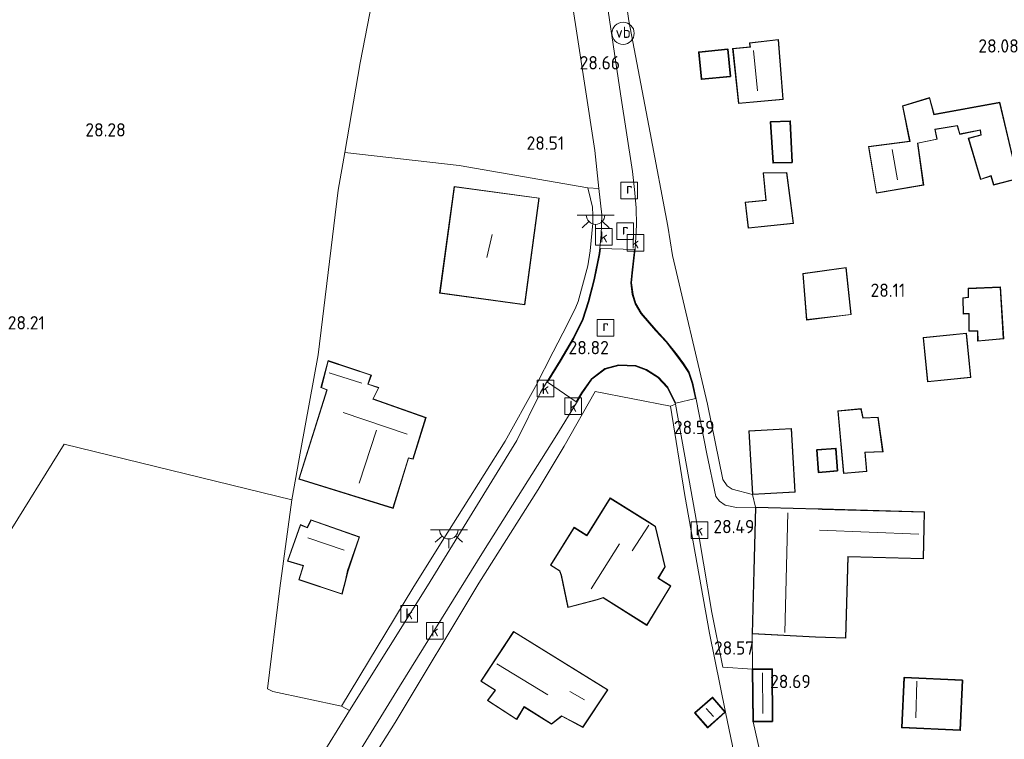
# Model space of a CAD drawing. Extents: x 184075 to 186166, y 346026 to 349063.
# Tile 25 of 136: x 184350 to 184482, y 346715 to 346812. Entities that reach past the tile are written whole.
import ezdxf
from ezdxf.enums import TextEntityAlignment as Align

# ---------------------------------------------------------------- set-up
doc = ezdxf.new("R2010")
doc.units = 0
for name, color, linetype, lineweight in [('B-ME-GR-GRAS-GV', 60, 'Continuous', 13), ('B-ME-GR-HAAG-G', 90, 'GR-HAAG1', 13), ('B-ME-IE-MEUBILAIR_WEGMEUBILAIR-S', 7, 'Continuous', 25), ('B-ME-IE-TERREINAFSCHEIDING_DOORGANG-G', 210, 'Continuous', 18), ('B-ME-IE-TERREINAFSCHEIDING_KUNSTMATIG_HEKWERK-G', 20, 'IE-TERREINAFSCHEIDING-KUNSTMATIG', 18), ('B-ME-KG-KADASTRAAL_DAKRAND-G', 170, 'Continuous', 18), ('B-ME-KG-KADASTRAAL_NOK-G', 10, 'Continuous', 18), ('B-ME-OG-BEBOUWING_SCHUUR-GV', 7, 'Continuous', 35), ('B-ME-OG-BEBOUWING_WONINGBOUW-GV', 7, 'Continuous', 18), ('B-ME-OG-HOOGTEPUNT-S', 7, 'Continuous', 25), ('B-ME-OG-TERREIN_GROEN_TUIN-GV', 7, 'Continuous', 18), ('B-ME-OG-TERREIN_WOONWAGENLOCATIE-GV', 7, 'Continuous', 18), ('B-ME-RI-GWA_KOLK-S', 30, 'Continuous', 25), ('B-ME-RI-GWA_RIOOLPUT-S', 30, 'Continuous', 25), ('B-ME-VH-VERHARDING_ASFALT-GV', 252, 'Continuous', 18), ('B-ME-VH-VERHARDING_BETON-GV', 252, 'Continuous', 18), ('B-ME-VH-VERHARDING_GESLOTEN-GV', 252, 'Continuous', 18), ('B-ME-VW-VERKEERSTEKEN_DRAAGCONSTRUCTIE-S', 7, 'Continuous', 25)]:
    doc.layers.add(name, color=color, linetype=linetype, lineweight=lineweight)
doc.styles.add('NLCS-ISO', font='NLCS-ISO.ttf')
doc.styles.add('NLCS-ISO-ANNOTATIVE-T18', font='NLCS-ISO.ttf', dxfattribs={"height": 1.8})
doc.linetypes.add('GR-HAAG1', pattern='A,6,[176,NLCS.SHX,S=0.125,R=0,X=0,Y=0],-2', length=8)
doc.linetypes.add('IE-TERREINAFSCHEIDING-KUNSTMATIG', pattern='A,4,[82,NLCS.SHX,S=0.75,R=90,X=0,Y=0],4,-2', length=10)

# ---------------------------------------------------------------- blocks, each defined once
blk = doc.blocks.new('SAL-HOOGTELABEL-SO')
at = {"color": 0, "linetype": 'ByBlock', "lineweight": -2, "style": 'NLCS-ISO-ANNOTATIVE-T18'}
blk.add_attdef('HOOGTE', text='', height=1.8, dxfattribs=at).set_placement((2.79, 0), align=Align.RIGHT)
blk = doc.blocks.new('SRI-PUT_INSPECTIEPUT_RIOOLPUT-SO')
at = {"color": 0, "linetype": 'ByBlock', "lineweight": 18}
blk.add_lwpolyline([(-1.12, -1.12), (1.12, -1.12), (1.12, 1.12), (-1.12, 1.12)], close=True, dxfattribs=at)
at = {"color": 0, "linetype": 'ByBlock', "lineweight": 18, "style": 'NLCS-ISO'}
blk.add_text('r', height=1.5, dxfattribs=at).set_placement((0, 0.28), align=Align.MIDDLE_CENTER)
blk = doc.blocks.new('SRI-KOLK-SO')
at = {"color": 0, "linetype": 'ByBlock', "lineweight": 18}
blk.add_lwpolyline([(-1.125, -1.125), (1.125, -1.125), (1.125, 1.125), (-1.125, 1.125)], close=True, dxfattribs=at)
at = {"color": 0, "linetype": 'ByBlock', "lineweight": 18, "style": 'NLCS-ISO'}
blk.add_text('k', height=1.5, dxfattribs=at).set_placement((0, 0), align=Align.MIDDLE_CENTER)
blk = doc.blocks.new('SKL-ET_OV_LICHTPUNT-SO')
at = {"color": 0, "linetype": 'ByBlock', "lineweight": 18}
for points in [[(-1.25, 0), (-2.5, 0)], [(1.25, 0), (2.5, 0)], [(-0.92, -0.85), (-1.83, -1.7)], [(0, -1.25), (0, -2.5)], [(0.92, -0.85), (1.83, -1.7)]]:
    blk.add_lwpolyline(points, dxfattribs=at)
blk.add_lwpolyline([(0, 0), (1.25, 0, -1), (-1.25, 0)], format="xyb", close=True, dxfattribs=at)
blk = doc.blocks.new('SIE-WEG_PAAL_VERKEERSBORD-SO')
at = {"color": 0, "linetype": 'ByBlock', "lineweight": 18}
blk.add_circle((0, 0), 1.5, dxfattribs=at)
at = {"color": 0, "linetype": 'ByBlock', "lineweight": 18, "style": 'NLCS-ISO'}
blk.add_text('vb', height=1.5, dxfattribs=at).set_placement((0, 0.13), align=Align.MIDDLE_CENTER)

msp = doc.modelspace()

# ---------------------------------------------------------------- linework, layer by layer
at = {"layer": 'B-ME-GR-GRAS-GV'}
for points in [[(184422.088, 346827.524, 28.768), (184424.606, 346811.373, 28.752), (184427.202, 346794.397, 28.704), (184427.756, 346789.266, 28.699), (184426.265, 346789.379, 28.645), (184408.887, 346792.357, 28.621), (184393.496, 346794.101, 28.296), (184395.557, 346806.236, 28.299), (184398.416, 346821.06, 28.605), (184410.108, 346821.271, 28.607), (184421.809, 346821.071, 28.941), (184419.866, 346833.908, 28.836), (184421.147, 346834.001, 28.816)], [(184450.228, 346709.969, 28.443), (184450.371, 346708.903, 28.481), (184447.31, 346709.15, 28.594), (184446.454, 346709.368, 28.724), (184445.761, 346714.067, 28.782), (184444.834, 346718.631, 28.608), (184442.666, 346729.264, 28.796), (184439.374, 346747.853, 28.804), (184437.397, 346759.892, 28.8), (184438.075, 346760.174, 28.656), (184440.751, 346745.394, 28.559), (184443.001, 346732.059, 28.567), (184444.484, 346724.692, 28.557), (184448.497, 346724.424, 28.608), (184448.552, 346717.345, 28.608)]]:
    msp.add_polyline3d(points, close=True, dxfattribs=at)
for points in [[(184428.804, 346832.605, 28.696), (184431.79, 346811.885, 28.635), (184434.678, 346796.774, 28.623), (184437.053, 346784.193, 28.652), (184437.686, 346780.231, 28.8), (184442.422, 346760.173, 28.603), (184444.476, 346750.023, 28.547), (184445.045, 346749.15, 28.547), (184445.729, 346748.712, 28.547), (184448.462, 346747.989, 28.144), (184448.902, 346746.272, 28.35), (184446.31, 346746.251, 28.358), (184444.774, 346746.565, 28.483), (184444.02, 346747.076, 28.491), (184443.549, 346747.739, 28.495), (184442.309, 346753.487, 28.535), (184440.898, 346760.872, 28.599), (184440.445, 346762.994, 28.643), (184439.919, 346764.484, 28.664), (184439.217, 346765.603, 28.692), (184438.351, 346766.765, 28.728), (184436.901, 346768.627, 28.784), (184435.477, 346770.173, 28.784), (184433.516, 346772.469, 28.748), (184432.737, 346773.77, 28.764), (184432.366, 346774.975, 28.764), (184432.168, 346776.532, 28.752), (184432.308, 346777.891, 28.756), (184432.664, 346781.125, 28.7), (184432.848, 346784.342, 28.627), (184432.803, 346786.652, 28.639), (184432.556, 346789.154, 28.643), (184432.273, 346791.553, 28.656), (184430.682, 346802.047, 28.688), (184427.9, 346820.845, 28.708)], [(184398.416, 346821.06, 28.605), (184395.557, 346806.236, 28.299), (184393.496, 346794.101, 28.296), (184392.578, 346789.026, 28.412), (184389.891, 346766.812, 28.308), (184387.53, 346754.072, 28.552), (184386.352, 346747.282, 28.528), (184355.619, 346754.767, 28.203), (184339.813, 346729.404, 28.32)]]:
    msp.add_polyline3d(points, dxfattribs=at)
at = {"layer": 'B-ME-GR-HAAG-G'}
for points in [[(184437.053, 346784.193, 28.652), (184434.678, 346796.774, 28.623), (184431.79, 346811.885, 28.635), (184428.804, 346832.605, 28.696), (184429.383, 346834.352, 28.7), (184431.161, 346836.618, 28.7), (184432.446, 346837.811, 28.696), (184434.564, 346838.356, 28.696)], [(184448.462, 346747.989, 28.144), (184445.729, 346748.712, 28.547), (184445.045, 346749.15, 28.547), (184444.476, 346750.023, 28.547), (184442.422, 346760.173, 28.603), (184437.686, 346780.231, 28.8)], [(184419.199, 346762.545, 28.679), (184415.134, 346755.171, 28.586), (184406.63, 346741.697, 28.575)], [(184402.662, 346735.365, 28.691), (184393.027, 346719.434, 28.633)], [(184448.497, 346724.424, 28.608), (184448.452, 346729.181, 28.35)], [(184393.027, 346719.434, 28.633), (184383.782, 346721.408, 28.552)], [(184450.228, 346709.969, 28.443), (184448.552, 346717.345, 28.608)]]:
    msp.add_polyline3d(points, dxfattribs=at)
at = {"layer": 'B-ME-IE-TERREINAFSCHEIDING_DOORGANG-G'}
msp.add_polyline3d([(184437.686, 346780.231, 28.8), (184437.053, 346784.193, 28.652)], dxfattribs=at)
at = {"layer": 'B-ME-IE-TERREINAFSCHEIDING_KUNSTMATIG_HEKWERK-G'}
for points in [[(184393.496, 346794.101, 28.296), (184395.557, 346806.236, 28.299), (184398.416, 346821.06, 28.605)], [(184236.906, 346742.604, 28.598), (184245.034, 346735.794, 28.598), (184260.367, 346724.611, 28.459), (184275.227, 346713.83, 28.401), (184292.745, 346702.321, 28.343), (184305.206, 346694.82, 28.343), (184315.844, 346689.562, 28.203), (184325.809, 346706.669, 28.018), (184339.813, 346729.404, 28.32), (184355.619, 346754.767, 28.203), (184386.352, 346747.282, 28.528), (184387.53, 346754.072, 28.552), (184389.891, 346766.812, 28.308), (184392.578, 346789.026, 28.412), (184393.496, 346794.101, 28.296), (184408.887, 346792.357, 28.621), (184426.265, 346789.379, 28.645)], [(184423.051, 346754.497, 28.848), (184427.272, 346761.866, 28.832), (184437.397, 346759.892, 28.8), (184439.374, 346747.853, 28.804), (184442.666, 346729.264, 28.796), (184444.834, 346718.631, 28.608)], [(184444.834, 346718.631, 28.608), (184445.761, 346714.067, 28.782), (184446.454, 346709.368, 28.724), (184447.31, 346709.15, 28.594)], [(184400.279, 346717.246, 28.709), (184391.742, 346703.705, 28.778)]]:
    msp.add_polyline3d(points, dxfattribs=at)
at = {"layer": 'B-ME-KG-KADASTRAAL_DAKRAND-G'}
for points in [[(184446.644, 346800.792, 30.451), (184445.855, 346808.096, 30.578), (184448.191, 346808.313, 30.997), (184448.119, 346808.862, 31.005), (184451.943, 346809.315, 30.324), (184452.552, 346801.299, 30.348)], [(184445.122, 346808.001, 30.356), (184441.292, 346807.629, 30.425), (184441.635, 346804.068, 30.308), (184445.466, 346804.44, 30.24)], [(184472.95, 346799.215, 29.968), (184481.809, 346800.836, 30.435), (184484.237, 346790.607, 30.53), (184481.034, 346789.791, 30.688), (184480.662, 346791.003, 30.681), (184479.289, 346790.539, 30.53), (184477.661, 346796.03, 30.522), (184479.354, 346796.45, 30.562), (184479.259, 346797.182, 30.546), (184476.467, 346796.62, 29.921), (184476.118, 346797.764, 29.929), (184473.074, 346797.269, 30.039), (184473.332, 346795.941, 29.976), (184470.722, 346795.403, 30.506), (184471.527, 346789.748, 30.467), (184465.232, 346788.688, 30.57), (184464.173, 346794.869, 30.752), (184469.736, 346795.604, 30.578), (184468.776, 346800.365, 29.944), (184472.344, 346801.458, 29.905)], [(184451.308, 346792.772, 30.324), (184450.963, 346798.2, 30.372), (184453.528, 346798.303, 30.166), (184453.782, 346792.806, 30.118)], [(184447.934, 346783.983, 30.649), (184447.552, 346787.371, 30.791), (184450.323, 346787.659, 30.57), (184449.963, 346791.323, 30.396), (184453.078, 346791.382, 30.285), (184453.956, 346784.605, 30.166)], [(184417.711, 346773.63, 34.923), (184406.322, 346775.185, 34.9), (184408.276, 346789.497, 34.9), (184419.665, 346787.942, 34.923)], [(184455.802, 346771.579, 30.593), (184455.316, 346777.762, 30.649), (184461.085, 346778.567, 30.768), (184461.755, 346772.293, 30.839)], [(184478.907, 346768.728, 29.952), (184478.878, 346770.057, 30.095), (184477.733, 346770.051, 30.023), (184477.699, 346772.411, 30.063), (184476.943, 346772.385, 30.111), (184476.888, 346774.469, 30.293), (184477.621, 346774.564, 30.269), (184477.638, 346775.755, 30.506), (184481.898, 346775.935, 29.984), (184482.319, 346769.041, 29.628)], [(184477.322, 346769.694, 30.681), (184471.547, 346769.123, 30.749), (184472.129, 346763.233, 30.673), (184477.904, 346763.805, 30.606)], [(184402.66, 346752.812, 31.882), (184402.055, 346752.944, 31.882), (184399.969, 346746.183, 31.673), (184387.323, 346750.089, 31.499), (184391.097, 346762.131, 31.523), (184390.324, 346762.43, 30.257), (184391.248, 346765.994, 30.35), (184397, 346764.072, 30.606), (184396.569, 346762.861, 30.652), (184398.015, 346762.397, 30.652), (184397.25, 346760.849, 31.836), (184404.382, 346758.328, 31.871)], [(184463.353, 346758.303, 30.72), (184465.392, 346758.381, 30.356), (184466.031, 346753.779, 30.348), (184463.649, 346753.7, 30.728), (184463.867, 346751.135, 30.736), (184460.821, 346750.869, 30.847), (184460.05, 346759.25, 30.902), (184463.096, 346759.516, 30.768)], [(184448.509, 346748.042, 30.926), (184448.044, 346756.516, 31.159), (184453.715, 346756.839, 30.736), (184454.181, 346748.365, 30.503)], [(184457.429, 346751.024, 29.933), (184457.21, 346753.968, 29.984), (184459.685, 346754.153, 29.916), (184459.903, 346751.209, 29.865)], [(184434.215, 346730.406, 32.341), (184428.333, 346734.088, 36.3), (184427.525, 346733.832, 32.53), (184423.625, 346732.813, 32.53), (184422.7, 346737.09, 32.53), (184422.504, 346737.712, 34.208), (184421.286, 346738.474, 33.381), (184424.437, 346743.508, 33.381), (184426.151, 346742.435, 32.887), (184426.39, 346742.817, 32.883), (184429.296, 346747.46, 32.594), (184434.628, 346744.123, 36.521), (184435.369, 346743.659, 36.28), (184436.66, 346738.229, 33.654), (184435.709, 346736.71, 33.658), (184437.414, 346735.643, 32.333)], [(184471.486, 346739.351, 31.41), (184461.328, 346739.618, 31.297), (184461.04, 346728.672, 31.141), (184456.961, 346728.779, 32.112), (184448.503, 346729.228, 32.237), (184448.95, 346746.221, 32.205), (184457.34, 346746, 32.165), (184457.875, 346745.986, 31.53), (184471.651, 346745.624, 31.406)], [(184393.069, 346734.598, 31.07), (184387.317, 346736.52, 31.14), (184387.913, 346738.403, 31.163), (184385.794, 346739.032, 31.186), (184387.519, 346743.876, 31.29), (184388.427, 346743.511, 32.788), (184388.927, 346744.521, 32.788), (184395.419, 346742.233, 33.113), (184393.861, 346737.725, 33.148), (184393.565, 346736.447, 31.058)], [(184425.594, 346716.635, 32.415), (184422.732, 346718.133, 32.45), (184421.36, 346717.052, 33.634), (184417.655, 346719.386, 33.982), (184416.655, 346717.703, 32.102), (184412.781, 346720.204, 32.415), (184413.816, 346721.619, 33.959), (184411.896, 346722.82, 34.098), (184416.266, 346729.456, 32.148), (184428.897, 346721.62, 32.183)], [(184448.602, 346717.396, 30.958), (184448.547, 346724.374, 30.965), (184451.09, 346724.394, 30.966), (184451.144, 346717.416, 30.958)], [(184476.457, 346716.249, 30.483), (184468.674, 346716.599, 30.301), (184468.972, 346723.239, 30.309), (184476.755, 346722.889, 30.491)], [(184443.087, 346720.55, 30.529), (184440.767, 346718.517, 30.558), (184442.444, 346716.603, 30.483), (184444.763, 346718.636, 30.454)]]:
    msp.add_polyline3d(points, close=True, dxfattribs=at)
at = {"layer": 'B-ME-KG-KADASTRAAL_NOK-G'}
for points in [[(184448.638, 346807.902, 31.171), (184449.144, 346802.452, 31.108)], [(184467.346, 346794.539, 31.013), (184468.052, 346790.419, 30.942)], [(184413.338, 346783.056, 39.253), (184412.647, 346779.962, 39.23)], [(184395.796, 346762.992, 31.302), (184391.389, 346764.416, 31.372)], [(184401.873, 346756.134, 34.97), (184393.261, 346759.05, 34.993)], [(184397.772, 346756.653, 34.854), (184395.42, 346749.521, 34.912)], [(184452.828, 346729.373, 35.401), (184453.268, 346745.513, 35.393)], [(184432.244, 346740.407, 36.585), (184434.478, 346743.84, 36.537)], [(184457.534, 346743.186, 32.048), (184470.904, 346742.625, 32.084)], [(184393.379, 346740.477, 34.575), (184388.501, 346742.134, 34.622)], [(184426.715, 346735.268, 37.766), (184430.525, 346741.356, 37.774)], [(184420.872, 346720.98, 36.942), (184413.968, 346725.147, 37.035)], [(184449.832, 346723.93, 31.377), (184449.857, 346718.432, 31.425)], [(184470.661, 346722.833, 31.258), (184470.5, 346717.884, 31.227)], [(184425.812, 346720.297, 35.12), (184423.859, 346721.43, 35.108)], [(184443.221, 346718.058, 31.069), (184442.242, 346719.128, 31.138)]]:
    msp.add_polyline3d(points, dxfattribs=at)
at = {"layer": 'B-ME-OG-BEBOUWING_SCHUUR-GV'}
for points in [[(184445.52, 346804.395, 28.214), (184441.59, 346804.013, 28.214), (184441.237, 346807.674, 28.214), (184445.167, 346808.056, 28.214)], [(184453.834, 346792.757, 28.016), (184451.261, 346792.721, 28.016), (184450.91, 346798.248, 28.016), (184453.575, 346798.355, 28.016)], [(184459.957, 346751.163, 28.19), (184457.383, 346750.97, 28.19), (184457.157, 346754.015, 28.19), (184459.731, 346754.207, 28.19)], [(184451.194, 346717.366, 28.608), (184448.552, 346717.345, 28.608), (184448.497, 346724.424, 28.608), (184451.139, 346724.445, 28.608)], [(184476.807, 346722.937, 28.109), (184476.505, 346716.197, 28.109), (184468.622, 346716.551, 28.109), (184468.925, 346723.291, 28.109)], [(184444.815, 346718.631, 28.608), (184442.439, 346716.532, 28.608), (184440.696, 346718.522, 28.608), (184443.091, 346720.62, 28.608)]]:
    msp.add_polyline3d(points, close=True, dxfattribs=at)
at = {"layer": 'B-ME-OG-BEBOUWING_WONINGBOUW-GV'}
for points in [[(184452.606, 346801.254, 28.121), (184446.6, 346800.738, 28.121), (184445.8, 346808.141, 28.121), (184448.134, 346808.358, 28.121), (184448.063, 346808.906, 28.121), (184451.989, 346809.371, 28.121)], [(184472.379, 346801.521, 27.993), (184472.987, 346799.273, 27.993), (184481.846, 346800.894, 27.993), (184484.297, 346790.571, 27.993), (184481, 346789.73, 27.993), (184480.629, 346790.939, 27.993), (184479.256, 346790.475, 27.993), (184477.598, 346796.065, 27.993), (184479.299, 346796.487, 27.993), (184479.217, 346797.123, 27.993), (184476.432, 346796.562, 27.993), (184476.083, 346797.707, 27.993), (184473.133, 346797.228, 27.993), (184473.39, 346795.902, 27.993), (184470.779, 346795.363, 27.993), (184471.583, 346789.707, 27.993), (184465.191, 346788.631, 27.993), (184464.115, 346794.912, 27.993), (184469.677, 346795.647, 27.993), (184468.718, 346800.399, 27.993)], [(184454.012, 346784.561, 28.19), (184447.89, 346783.928, 28.19), (184447.497, 346787.416, 28.19), (184450.269, 346787.703, 28.19), (184449.908, 346791.371, 28.19), (184453.122, 346791.433, 28.19)], [(184419.722, 346787.985, 28.632), (184417.754, 346773.574, 28.632), (184406.265, 346775.143, 28.632), (184408.233, 346789.553, 28.632)], [(184461.81, 346772.249, 28.167), (184455.756, 346771.523, 28.167), (184455.263, 346777.805, 28.167), (184461.13, 346778.624, 28.167)], [(184481.945, 346775.987, 28.097), (184482.372, 346768.996, 28.097), (184478.858, 346768.674, 28.097), (184478.829, 346770.006, 28.097), (184477.683, 346770.001, 28.097), (184477.65, 346772.359, 28.097), (184476.895, 346772.333, 28.097), (184476.837, 346774.513, 28.097), (184477.571, 346774.608, 28.097), (184477.588, 346775.803, 28.097)], [(184477.959, 346763.76, 27.981), (184472.084, 346763.179, 27.981), (184471.492, 346769.168, 27.981), (184477.367, 346769.749, 27.981)], [(184404.444, 346758.359, 28.679), (184402.694, 346752.754, 28.679), (184402.089, 346752.885, 28.679), (184400.002, 346746.121, 28.679), (184387.26, 346750.056, 28.679), (184391.037, 346762.105, 28.679), (184390.265, 346762.403, 28.679), (184391.213, 346766.058, 28.679), (184397.064, 346764.103, 28.679), (184396.633, 346762.893, 28.679), (184398.085, 346762.427, 28.679), (184397.319, 346760.877, 28.679)], [(184463.135, 346759.57, 28.121), (184463.393, 346758.354, 28.121), (184465.435, 346758.433, 28.121), (184466.088, 346753.731, 28.121), (184463.703, 346753.651, 28.121), (184463.92, 346751.09, 28.121), (184460.776, 346750.815, 28.121), (184459.996, 346759.296, 28.121)], [(184454.233, 346748.318, 28.144), (184448.472, 346747.998, 28.144), (184447.991, 346756.563, 28.144), (184453.762, 346756.892, 28.144)], [(184435.413, 346743.691, 29.033), (184436.714, 346738.221, 29.033), (184435.778, 346736.726, 29.033), (184437.483, 346735.659, 29.033), (184434.232, 346730.337, 29.033), (184428.326, 346734.034, 29.033), (184427.539, 346733.784, 29.033), (184423.587, 346732.752, 29.033), (184422.651, 346737.077, 29.033), (184422.462, 346737.679, 29.033), (184421.217, 346738.458, 29.033), (184424.421, 346743.577, 29.033), (184426.135, 346742.504, 29.033), (184426.348, 346742.844, 29.033), (184429.281, 346747.529, 29.033), (184434.654, 346744.166, 29.033)], [(184471.703, 346745.672, 28.35), (184471.535, 346739.3, 28.35), (184461.377, 346739.567, 28.35), (184461.089, 346728.621, 28.35), (184456.959, 346728.729, 28.35), (184448.452, 346729.181, 28.35), (184448.902, 346746.272, 28.35), (184457.341, 346746.05, 28.35), (184457.876, 346746.036, 28.35)], [(184388.901, 346744.582, 28.667), (184395.482, 346742.262, 28.667), (184393.909, 346737.709, 28.667), (184393.613, 346736.433, 28.667), (184393.105, 346734.534, 28.667), (184387.256, 346736.49, 28.667), (184387.852, 346738.372, 28.667), (184385.731, 346739.001, 28.667), (184387.483, 346743.927, 28.667), (184388.396, 346743.561, 28.667)], [(184428.966, 346721.635, 28.527), (184425.611, 346716.571, 28.527), (184422.74, 346718.074, 28.527), (184421.366, 346716.992, 28.527), (184417.673, 346719.319, 28.527), (184416.673, 346717.634, 28.527), (184412.708, 346720.192, 28.527), (184413.743, 346721.607, 28.527), (184411.826, 346722.805, 28.527), (184416.25, 346729.523, 28.527)]]:
    msp.add_polyline3d(points, close=True, dxfattribs=at)
at = {"layer": 'B-ME-OG-TERREIN_GROEN_TUIN-GV'}
for points in [[(184408.887, 346792.357, 28.621), (184426.265, 346789.379, 28.645), (184426.608, 346787.87, 28.714), (184426.882, 346786.729, 28.714), (184426.953, 346785.688, 28.726), (184426.925, 346784.613, 28.714), (184426.572, 346780.85, 28.714), (184426.246, 346778.833, 28.714), (184424.957, 346774.024, 28.703), (184424.659, 346773.25, 28.703), (184423.527, 346770.961, 28.691), (184421.596, 346767.224, 28.679), (184419.199, 346762.545, 28.679), (184415.134, 346755.171, 28.586), (184406.63, 346741.697, 28.575), (184402.662, 346735.365, 28.691), (184393.027, 346719.434, 28.633), (184383.782, 346721.408, 28.552), (184383.041, 346721.774, 28.575), (184384.726, 346735.351, 28.575), (184386.352, 346747.282, 28.528), (184387.53, 346754.072, 28.552), (184389.891, 346766.812, 28.308), (184392.578, 346789.026, 28.412), (184393.496, 346794.101, 28.296)], [(184406.265, 346775.143, 28.632), (184417.754, 346773.574, 28.632), (184419.722, 346787.985, 28.632), (184408.233, 346789.553, 28.632)], [(184387.26, 346750.056, 28.679), (184400.002, 346746.121, 28.679), (184402.089, 346752.885, 28.679), (184402.694, 346752.754, 28.679), (184404.444, 346758.359, 28.679), (184397.319, 346760.877, 28.679), (184398.085, 346762.427, 28.679), (184396.633, 346762.893, 28.679), (184397.064, 346764.103, 28.679), (184391.213, 346766.058, 28.679), (184390.265, 346762.403, 28.679), (184391.037, 346762.105, 28.679)], [(184429.281, 346747.529, 29.033), (184426.348, 346742.844, 29.033), (184426.135, 346742.504, 29.033), (184424.421, 346743.577, 29.033), (184421.217, 346738.458, 29.033), (184422.462, 346737.679, 29.033), (184422.651, 346737.077, 29.033), (184423.587, 346732.752, 29.033), (184427.539, 346733.784, 29.033), (184428.326, 346734.034, 29.033), (184434.232, 346730.337, 29.033), (184437.483, 346735.659, 29.033), (184435.778, 346736.726, 29.033), (184436.714, 346738.221, 29.033), (184435.413, 346743.691, 29.033), (184434.654, 346744.166, 29.033)], [(184388.901, 346744.582, 28.667), (184388.396, 346743.561, 28.667), (184387.483, 346743.927, 28.667), (184385.731, 346739.001, 28.667), (184387.852, 346738.372, 28.667), (184387.256, 346736.49, 28.667), (184393.105, 346734.534, 28.667), (184393.613, 346736.433, 28.667), (184393.909, 346737.709, 28.667), (184395.482, 346742.262, 28.667)], [(184412.708, 346720.192, 28.527), (184416.673, 346717.634, 28.527), (184417.673, 346719.319, 28.527), (184421.366, 346716.992, 28.527), (184422.74, 346718.074, 28.527), (184425.611, 346716.571, 28.527), (184428.966, 346721.635, 28.527), (184416.25, 346729.523, 28.527), (184411.826, 346722.805, 28.527), (184413.743, 346721.607, 28.527)], [(184440.696, 346718.522, 28.608), (184442.439, 346716.532, 28.608), (184444.815, 346718.631, 28.608), (184443.091, 346720.62, 28.608)]]:
    msp.add_polyline3d(points, close=True, dxfattribs=at)
for points in [[(184391.742, 346703.705, 28.778), (184400.279, 346717.246, 28.709), (184411.58, 346736.039, 28.755), (184419.584, 346748.671, 28.72), (184423.051, 346754.497, 28.848), (184427.272, 346761.866, 28.832), (184437.397, 346759.892, 28.8), (184439.374, 346747.853, 28.804), (184442.666, 346729.264, 28.796), (184444.834, 346718.631, 28.608), (184445.761, 346714.067, 28.782)], [(184339.813, 346729.404, 28.32), (184355.619, 346754.767, 28.203), (184386.352, 346747.282, 28.528), (184384.726, 346735.351, 28.575), (184383.041, 346721.774, 28.575), (184383.782, 346721.408, 28.552), (184393.027, 346719.434, 28.633), (184394.129, 346718.845, 28.707), (184385.582, 346705.003, 28.745), (184377.888, 346692.553, 28.779), (184373.444, 346685.096, 28.833), (184366.714, 346674.331, 28.822), (184364.519, 346671.325, 28.837), (184362.963, 346669.567, 28.774), (184360.829, 346668.33, 28.747), (184359.259, 346667.928, 28.72), (184357.326, 346668.135, 28.615), (184353.911, 346669.418, 28.52), (184346.656, 346672.945, 28.401)]]:
    msp.add_polyline3d(points, dxfattribs=at)
at = {"layer": 'B-ME-OG-TERREIN_WOONWAGENLOCATIE-GV'}
msp.add_polyline3d([(184450.228, 346709.969, 28.443), (184448.552, 346717.345, 28.608), (184451.194, 346717.366, 28.608), (184451.139, 346724.445, 28.608), (184448.497, 346724.424, 28.608), (184448.452, 346729.181, 28.35), (184456.959, 346728.729, 28.35), (184461.089, 346728.621, 28.35), (184461.377, 346739.567, 28.35), (184471.535, 346739.3, 28.35), (184471.703, 346745.672, 28.35), (184457.876, 346746.036, 28.35), (184457.341, 346746.05, 28.35), (184448.902, 346746.272, 28.35), (184448.462, 346747.989, 28.144), (184445.729, 346748.712, 28.547), (184445.045, 346749.15, 28.547), (184444.476, 346750.023, 28.547), (184442.422, 346760.173, 28.603), (184437.686, 346780.231, 28.8), (184437.053, 346784.193, 28.652), (184434.678, 346796.774, 28.623), (184431.79, 346811.885, 28.635), (184428.804, 346832.605, 28.696)], dxfattribs=at)
for points in [[(184452.606, 346801.254, 28.121), (184451.989, 346809.371, 28.121), (184448.063, 346808.906, 28.121), (184448.134, 346808.358, 28.121), (184445.8, 346808.141, 28.121), (184446.6, 346800.738, 28.121)], [(184445.52, 346804.395, 28.214), (184445.167, 346808.056, 28.214), (184441.237, 346807.674, 28.214), (184441.59, 346804.013, 28.214)], [(184464.115, 346794.912, 27.993), (184465.191, 346788.631, 27.993), (184471.583, 346789.707, 27.993), (184470.779, 346795.363, 27.993), (184473.39, 346795.902, 27.993), (184473.133, 346797.228, 27.993), (184476.083, 346797.707, 27.993), (184476.432, 346796.562, 27.993), (184479.217, 346797.123, 27.993), (184479.299, 346796.487, 27.993), (184477.598, 346796.065, 27.993), (184479.256, 346790.475, 27.993), (184480.629, 346790.939, 27.993), (184481, 346789.73, 27.993), (184484.297, 346790.571, 27.993), (184481.846, 346800.894, 27.993), (184472.987, 346799.273, 27.993), (184472.379, 346801.521, 27.993), (184468.718, 346800.399, 27.993), (184469.677, 346795.647, 27.993)], [(184453.834, 346792.757, 28.016), (184453.575, 346798.355, 28.016), (184450.91, 346798.248, 28.016), (184451.261, 346792.721, 28.016)], [(184454.012, 346784.561, 28.19), (184453.122, 346791.433, 28.19), (184449.908, 346791.371, 28.19), (184450.269, 346787.703, 28.19), (184447.497, 346787.416, 28.19), (184447.89, 346783.928, 28.19)], [(184461.81, 346772.249, 28.167), (184461.13, 346778.624, 28.167), (184455.263, 346777.805, 28.167), (184455.756, 346771.523, 28.167)], [(184482.372, 346768.996, 28.097), (184481.945, 346775.987, 28.097), (184477.588, 346775.803, 28.097), (184477.571, 346774.608, 28.097), (184476.837, 346774.513, 28.097), (184476.895, 346772.333, 28.097), (184477.65, 346772.359, 28.097), (184477.683, 346770.001, 28.097), (184478.829, 346770.006, 28.097), (184478.858, 346768.674, 28.097)], [(184477.959, 346763.76, 27.981), (184477.367, 346769.749, 27.981), (184471.492, 346769.168, 27.981), (184472.084, 346763.179, 27.981)], [(184466.088, 346753.731, 28.121), (184465.435, 346758.433, 28.121), (184463.393, 346758.354, 28.121), (184463.135, 346759.57, 28.121), (184459.996, 346759.296, 28.121), (184460.776, 346750.815, 28.121), (184463.92, 346751.09, 28.121), (184463.703, 346753.651, 28.121)], [(184454.233, 346748.318, 28.144), (184453.762, 346756.892, 28.144), (184447.991, 346756.563, 28.144), (184448.472, 346747.998, 28.144)], [(184457.157, 346754.015, 28.19), (184457.383, 346750.97, 28.19), (184459.957, 346751.163, 28.19), (184459.731, 346754.207, 28.19)], [(184476.807, 346722.937, 28.109), (184468.925, 346723.291, 28.109), (184468.622, 346716.551, 28.109), (184476.505, 346716.197, 28.109)]]:
    msp.add_polyline3d(points, close=True, dxfattribs=at)
at = {"layer": 'B-ME-VH-VERHARDING_ASFALT-GV'}
for points in [[(184385.582, 346705.003, 28.745), (184394.129, 346718.845, 28.707), (184404.635, 346735.672, 28.692), (184416.705, 346755.28, 28.72), (184419.887, 346761.769, 28.728), (184420.705, 346763.1, 28.7), (184422.5, 346766.018, 28.796), (184424.288, 346769.084, 28.8), (184425.53, 346771.652, 28.808), (184426.299, 346774.02, 28.816), (184427.065, 346776.961, 28.78), (184427.808, 346780.477, 28.748), (184427.892, 346781.267, 28.672), (184428.078, 346783.021, 28.704), (184428.141, 346785.704, 28.696), (184427.756, 346789.266, 28.699), (184427.202, 346794.397, 28.704), (184424.606, 346811.373, 28.752), (184422.088, 346827.524, 28.768)], [(184427.9, 346820.845, 28.708), (184430.682, 346802.047, 28.688), (184432.273, 346791.553, 28.656), (184432.556, 346789.154, 28.643), (184432.803, 346786.652, 28.639), (184432.848, 346784.342, 28.627), (184432.664, 346781.125, 28.7), (184432.308, 346777.891, 28.756), (184432.168, 346776.532, 28.752), (184432.366, 346774.975, 28.764), (184432.737, 346773.77, 28.764), (184433.516, 346772.469, 28.748), (184435.477, 346770.173, 28.784), (184436.901, 346768.627, 28.784), (184438.351, 346766.765, 28.728), (184439.217, 346765.603, 28.692), (184439.919, 346764.484, 28.664), (184440.445, 346762.994, 28.643), (184440.898, 346760.872, 28.599), (184442.309, 346753.487, 28.535), (184443.549, 346747.739, 28.495), (184444.02, 346747.076, 28.491), (184444.774, 346746.565, 28.483), (184446.31, 346746.251, 28.358), (184448.902, 346746.272, 28.35), (184448.452, 346729.181, 28.35), (184448.497, 346724.424, 28.608), (184444.484, 346724.692, 28.557), (184443.001, 346732.059, 28.567), (184440.751, 346745.394, 28.559), (184438.075, 346760.174, 28.656), (184436.966, 346762.412, 28.7), (184435.726, 346763.754, 28.784), (184434.138, 346764.756, 28.816), (184432.711, 346765.282, 28.816), (184430.435, 346765.384, 28.796), (184428.589, 346764.908, 28.8), (184426.824, 346763.526, 28.8), (184425.5, 346761.658, 28.768), (184424.719, 346760.366, 28.692), (184422.096, 346756.028, 28.712), (184412.2, 346740.35, 28.806), (184400.841, 346722.094, 28.802), (184388.526, 346702.06, 28.721)]]:
    msp.add_polyline3d(points, dxfattribs=at)
at = {"layer": 'B-ME-VH-VERHARDING_BETON-GV'}
msp.add_polyline3d([(184404.635, 346735.672, 28.692), (184394.129, 346718.845, 28.707), (184393.027, 346719.434, 28.633), (184402.662, 346735.365, 28.691), (184406.63, 346741.697, 28.575), (184415.134, 346755.171, 28.586), (184419.199, 346762.545, 28.679), (184421.596, 346767.224, 28.679), (184423.527, 346770.961, 28.691), (184424.659, 346773.25, 28.703), (184424.957, 346774.024, 28.703), (184426.246, 346778.833, 28.714), (184426.572, 346780.85, 28.714), (184426.925, 346784.613, 28.714), (184426.953, 346785.688, 28.726), (184426.882, 346786.729, 28.714), (184426.608, 346787.87, 28.714), (184426.265, 346789.379, 28.645), (184427.756, 346789.266, 28.699), (184428.141, 346785.704, 28.696), (184428.078, 346783.021, 28.704), (184427.892, 346781.267, 28.672), (184427.808, 346780.477, 28.748), (184427.065, 346776.961, 28.78), (184426.299, 346774.02, 28.816), (184425.53, 346771.652, 28.808), (184424.288, 346769.084, 28.8), (184422.5, 346766.018, 28.796), (184420.705, 346763.1, 28.7), (184419.887, 346761.769, 28.728), (184416.705, 346755.28, 28.72)], close=True, dxfattribs=at)
msp.add_polyline3d([(184388.526, 346702.06, 28.721), (184400.841, 346722.094, 28.802), (184412.2, 346740.35, 28.806), (184422.096, 346756.028, 28.712), (184424.719, 346760.366, 28.692), (184425.5, 346761.658, 28.768), (184426.824, 346763.526, 28.8), (184428.589, 346764.908, 28.8), (184430.435, 346765.384, 28.796), (184432.711, 346765.282, 28.816), (184434.138, 346764.756, 28.816), (184435.726, 346763.754, 28.784), (184436.966, 346762.412, 28.7), (184438.075, 346760.174, 28.656), (184437.397, 346759.892, 28.8), (184427.272, 346761.866, 28.832), (184423.051, 346754.497, 28.848), (184419.584, 346748.671, 28.72), (184411.58, 346736.039, 28.755), (184400.279, 346717.246, 28.709), (184391.742, 346703.705, 28.778)], dxfattribs=at)
at = {"layer": 'B-ME-VH-VERHARDING_GESLOTEN-GV'}
msp.add_polyline3d([(184439.135, 346765.546, 28.695), (184439.828, 346764.44, 28.667), (184440.349, 346762.967, 28.647), (184440.78, 346760.946, 28.601), (184438.129, 346760.29, 28.658), (184437.049, 346762.469, 28.701), (184435.791, 346763.832, 28.785), (184434.182, 346764.846, 28.817), (184432.731, 346765.381, 28.817), (184430.425, 346765.485, 28.797), (184428.544, 346765, 28.801), (184426.751, 346763.596, 28.8), (184425.416, 346761.713, 28.768), (184424.688, 346760.508, 28.692), (184420.84, 346763.129, 28.7), (184422.586, 346765.967, 28.796), (184424.376, 346769.037, 28.8), (184425.623, 346771.615, 28.808), (184426.395, 346773.992, 28.816), (184427.162, 346776.938, 28.78), (184427.907, 346780.461, 28.748), (184427.982, 346781.164, 28.673), (184432.553, 346781.028, 28.699), (184432.209, 346777.902, 28.76), (184432.067, 346776.531, 28.756), (184432.268, 346774.954, 28.768), (184432.645, 346773.729, 28.767), (184433.435, 346772.41, 28.751), (184435.402, 346770.107, 28.787), (184436.825, 346768.562, 28.787), (184438.272, 346766.704, 28.731)], close=True, dxfattribs=at)

# ---------------------------------------------------------------- block references
at = {"layer": 'B-ME-IE-MEUBILAIR_WEGMEUBILAIR-S'}
for p in [(184427.31, 346785.678, 28.816), (184407.517, 346743.242, 28.707)]:
    msp.add_blockref('SKL-ET_OV_LICHTPUNT-SO', p, dxfattribs=at)
at = {"layer": 'B-ME-OG-HOOGTEPUNT-S'}
for p, values in [((184481.612, 346807.599, 28.081), {'HOOGTE': '28.08'}), ((184427.825, 346805.327, 28.656), {'HOOGTE': '28.66'}), ((184361.129, 346796.277, 28.276), {'HOOGTE': '28.28'}), ((184420.292, 346794.496, 28.511), {'HOOGTE': '28.51'}), ((184466.309, 346774.646, 28.109), {'HOOGTE': '28.11'}), ((184350.22, 346770.251, 28.212), {'HOOGTE': '28.21'}), ((184426.311, 346766.903, 28.82), {'HOOGTE': '28.82'}), ((184440.573, 346756.138, 28.591), {'HOOGTE': '28.59'}), ((184445.941, 346742.767, 28.491), {'HOOGTE': '28.49'}), ((184445.916, 346726.386, 28.571), {'HOOGTE': '28.57'}), ((184453.55, 346721.87, 28.688), {'HOOGTE': '28.69'})]:
    msp.add_blockref('SAL-HOOGTELABEL-SO', p, dxfattribs=at).add_auto_attribs(values)
at = {"layer": 'B-ME-RI-GWA_KOLK-S'}
for p in [(184428.438, 346782.734, 28.664), (184432.681, 346781.924, 28.668), (184420.544, 346762.293, 28.716), (184424.284, 346759.892, 28.716), (184441.326, 346743.199, 28.559), (184402.161, 346731.899, 28.649), (184405.631, 346729.597, 28.545)]:
    msp.add_blockref('SRI-KOLK-SO', p, dxfattribs=at)
at = {"layer": 'B-ME-RI-GWA_RIOOLPUT-S'}
for p in [(184431.858, 346789.015, 28.628), (184431.312, 346783.504, 28.639), (184428.661, 346770.488, 28.816)]:
    msp.add_blockref('SRI-PUT_INSPECTIEPUT_RIOOLPUT-SO', p, dxfattribs=at)
at = {"layer": 'B-ME-VW-VERKEERSTEKEN_DRAAGCONSTRUCTIE-S'}
msp.add_blockref('SIE-WEG_PAAL_VERKEERSBORD-SO', (184431.023, 346810.205, 28.581), dxfattribs=at)

doc.saveas('drawing.dxf')
